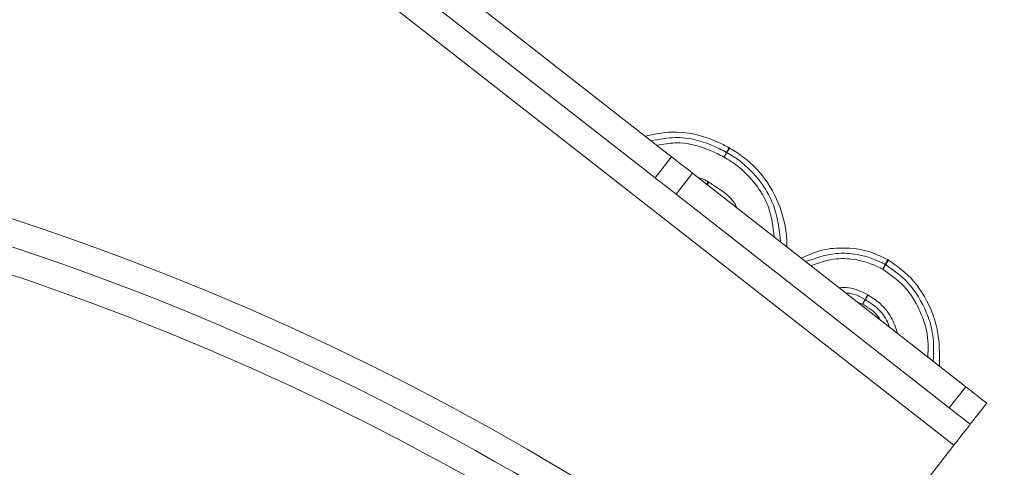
# Model space of a CAD drawing. Header units: inches. Extents: x 0.6 to 16.3, y 0.2 to 11.5.
# Tile 5 of 17: x 3.551 to 4.474, y 2.673 to 3.092. Entities that reach past the tile are written whole.
import ezdxf

# ---------------------------------------------------------------- set-up
doc = ezdxf.new("R2010")
doc.units = ezdxf.units.IN
doc.header["$MEASUREMENT"] = 0
doc.layers.add('FORMAT', color=7, linetype='Continuous')
doc.styles.add('SLDTEXTSTYLE0', font='TXT', dxfattribs={"width": 0.75})
doc.dimstyles.new('SLDDIMSTYLE0', dxfattribs={"dimtxt": 0.137795, "dimasz": 0.13, "dimexe": 0, "dimexo": 0.0625, "dimgap": 0.034449, "dimtad": 1, "dimlfac": 2, "dimrnd": 1e-09, "dimzin": 12, "dimdsep": 46, "dimlunit": 5, "dimtxsty": 'SLDTEXTSTYLE0', "dimsah": 1, "dimcen": 0.09, "dimadec": 0, "dimazin": 3, "dimtfac": 1, "dimtofl": 0, "dimtmove": 0, "dimatfit": 3, "dimfxl": 0, "dimfrac": 2, "dimtolj": 1, "dimtzin": 12, "dimarcsym": 0})

# ---------------------------------------------------------------- blocks, each defined once
blk = doc.blocks.new('_D')
at = {"layer": 'FORMAT'}
for p, q in [((1.20042, 3.35858), (1.20042, 1.49243)), ((5.20042, 3.35858), (5.20042, 1.49243)), ((5.20042, 1.5318), (1.20042, 1.5318))]:
    blk.add_line(p, q, dxfattribs=at)
for points in [[(1.20042, 1.5318), (1.33042, 1.5118), (1.33042, 1.5518)], [(5.20042, 1.5318), (5.07042, 1.5518), (5.07042, 1.5118)]]:
    blk.add_solid(points, dxfattribs=at)
at = {"layer": 'FORMAT', "attachment_point": 1, "style": 'SLDTEXTSTYLE0'}
for s, insert, char_height in [('%%c', (3.04561, 1.70943), 0.137795), ('8', (3.25342, 1.71154), 0.1378)]:
    blk.add_mtext(s, dxfattribs=dict(at, insert=insert, char_height=char_height))

msp = doc.modelspace()

# ---------------------------------------------------------------- linework, layer by layer
at = {"color": 7, "linetype": 'Continuous', "lineweight": 15}
for p, q in [((4.16204819, 2.96389534), (3.67927143, 3.34108186)), ((3.6638799, 3.32138159), (4.14665666, 2.94419508)), ((4.42676915, 2.69362175), (3.64848836, 3.30168133)), ((4.14665666, 2.94419508), (4.16204819, 2.96389534)), ((4.16635691, 2.92880355), (4.18174845, 2.9485038)), ((4.18174845, 2.9485038), (4.43785189, 2.74841381)), ((4.16635691, 2.92880355), (4.42246036, 2.72871355)), ((4.42246036, 2.72871355), (4.43785189, 2.74841381)), ((4.44216061, 2.71332201), (4.45755222, 2.73302227)), ((4.26158692, 2.48219811), (4.42676915, 2.69362175))]:
    msp.add_line(p, q, dxfattribs=at)
at = {"color": 8, "linetype": 'Continuous', "lineweight": 15}
for p, q in [((4.1970316, 2.94004333), (4.19558702, 2.93769192)), ((4.34123942, 2.82578303), (4.33694712, 2.82724934))]:
    msp.add_line(p, q, dxfattribs=at)
at = {"color": 7, "linetype": 'Continuous', "lineweight": 15, "flags": 128}
for points in [[(4.21373366, 2.96795033), (4.21377839, 2.96803533), (4.21391098, 2.96828708), (4.21412628, 2.9686959), (4.21441602, 2.96924608), (4.21476912, 2.96991649), (4.21517193, 2.97068134), (4.21560899, 2.97151125), (4.21606351, 2.97237434)], [(4.21652579, 2.97211499), (4.21602618, 2.97127721), (4.21554571, 2.97047161), (4.215103, 2.9697292), (4.21471485, 2.96907844), (4.21439637, 2.9685444), (4.21415972, 2.96814756), (4.21401401, 2.96790318), (4.2139648, 2.96782068)], [(4.16204819, 2.96389534), (4.16242673, 2.96359959), (4.16354777, 2.96272374), (4.16536825, 2.96130139), (4.16781821, 2.95938726), (4.17080358, 2.95705489), (4.17420943, 2.95439391), (4.17790509, 2.95150655), (4.18174845, 2.9485038)], [(4.21140374, 2.96352633), (4.21185833, 2.96438942), (4.21229539, 2.96521932), (4.21269821, 2.96598418), (4.21305123, 2.96665458), (4.21334096, 2.96720476), (4.21355627, 2.96761359), (4.21368885, 2.96786534), (4.21373366, 2.96795033)], [(4.2139648, 2.96782068), (4.2139156, 2.96773815), (4.21376981, 2.9674938), (4.21353317, 2.96709696), (4.21321469, 2.96656288), (4.21282661, 2.96591213), (4.21238383, 2.96516971), (4.21190343, 2.96436412), (4.21140374, 2.96352633)], [(4.14665666, 2.94419508), (4.1470352, 2.94389933), (4.14815623, 2.94302345), (4.14997671, 2.94160113), (4.15242668, 2.939687), (4.15541204, 2.93735463), (4.15881789, 2.93469361), (4.16251356, 2.93180629), (4.16635691, 2.92880355)], [(4.36246089, 2.86305048), (4.36241682, 2.86296513), (4.36228636, 2.86271228), (4.36207443, 2.86230169), (4.36178931, 2.86174913), (4.36144179, 2.86107582), (4.36104535, 2.86030763), (4.36061518, 2.85947413), (4.36016786, 2.85860731)], [(4.36285674, 2.86282275), (4.36280504, 2.86274175), (4.36265207, 2.86250185), (4.36240354, 2.86211231), (4.36206915, 2.86158805), (4.36166171, 2.86094929), (4.36119686, 2.86022047), (4.3606924, 2.85942969), (4.36016786, 2.85860731)], [(4.36475392, 2.8674937), (4.36430659, 2.86662687), (4.36387643, 2.86579334), (4.36347999, 2.86502518), (4.36313254, 2.86435188), (4.36284735, 2.86379932), (4.36263542, 2.86338873), (4.36250496, 2.86313588), (4.36246089, 2.86305048)], [(4.36554562, 2.8670382), (4.36502107, 2.86621577), (4.36451662, 2.86542499), (4.36405176, 2.86469621), (4.36364433, 2.86405741), (4.36330993, 2.86353316), (4.36306141, 2.86314362), (4.36290844, 2.86290375), (4.36285674, 2.86282275)], [(4.34601271, 2.83457027), (4.34554704, 2.83371313), (4.34509935, 2.83288891), (4.34468671, 2.83212929), (4.34432503, 2.83146351), (4.34402826, 2.83091711), (4.34380774, 2.8305111), (4.34367193, 2.83026107), (4.34362603, 2.83017663)], [(4.34643745, 2.83432586), (4.34593043, 2.83349254), (4.34544284, 2.83269128), (4.34499353, 2.83195278), (4.34459966, 2.83130551), (4.34427641, 2.83077429), (4.34403625, 2.83037958), (4.34388834, 2.83013652), (4.3438384, 2.83005442)], [(4.34362603, 2.83017663), (4.34358019, 2.83009223), (4.34344438, 2.8298422), (4.3432238, 2.82943619), (4.34292702, 2.82888979), (4.34256535, 2.82822397), (4.3421527, 2.82746439), (4.34170501, 2.82664017), (4.34123942, 2.82578303)], [(4.3438384, 2.83005442), (4.34378846, 2.82997236), (4.34364062, 2.8297293), (4.34340038, 2.82933459), (4.34307721, 2.82880337), (4.34268334, 2.8281561), (4.34223403, 2.82741761), (4.34174644, 2.82661634), (4.34123942, 2.82578303)], [(4.43785189, 2.74841381), (4.44169525, 2.74541106), (4.44539091, 2.74252374), (4.44879676, 2.73986272), (4.45178213, 2.73753038), (4.45423217, 2.73561626), (4.45605257, 2.7341939), (4.45717368, 2.73331802), (4.45755222, 2.73302227)], [(4.42246036, 2.72871355), (4.42630371, 2.7257108), (4.42999938, 2.72282348), (4.4334053, 2.72016247), (4.43639052, 2.71783013), (4.43884056, 2.715916), (4.44066111, 2.71449364), (4.44178207, 2.71361776), (4.44216061, 2.71332201)], [(4.44216061, 2.71332201), (4.44186494, 2.71294347), (4.44098906, 2.71182243), (4.4395667, 2.71000196), (4.43765257, 2.70755192), (4.43532016, 2.70456663), (4.43265922, 2.7011607), (4.4297719, 2.69746511), (4.42676915, 2.69362175)]]:
    msp.add_lwpolyline(points, dxfattribs=at)
at = {"color": 8, "linetype": 'Continuous', "lineweight": 15, "flags": 128}
msp.add_lwpolyline([(4.19633707, 2.94043283), (4.19589421, 2.93956369), (4.19546837, 2.93872796), (4.19512452, 2.93805323)], dxfattribs=at)
at = {"color": 7, "linetype": 'Continuous', "lineweight": 15}
for centre, radius, start, end in [((3.20042177, 3.39794567), 1.86, 98.17277067, 0), ((3.20042177, 3.39794567), 1.75, 98.56242787, 0), ((3.20042177, 3.39794567), 2, 180, 56.50991687), ((3.20042177, 3.39794567), 1.975, 180, 56.34727586), ((3.20042177, 3.39794567), 1.725, 273.40653845, 356.59346155), ((2.74987241, 0.48263372), 2.55, 52.91235958, 82.88183401), ((2.74987241, 0.48263372), 2.525, 52.91235958, 82.88183401), ((4.21140377, 2.96352634), 0.01, 59.18937443, 62.22665855), ((2.74987241, 0.48263372), 2.5, 52.91235958, 82.88183401), ((4.21140377, 2.96352634), 0.005, 59.18937443, 62.22665855), ((4.19179703, 2.93152282), 0.01, 58.43537928, 62.99933707), ((4.36016785, 2.85860731), 0.005, 57.46755937, 62.70259323), ((4.36016785, 2.85860731), 0.01, 57.46755937, 62.70259323), ((4.3412394, 2.82578301), 0.01, 58.68085821, 61.48903455), ((4.3412394, 2.82578301), 0.005, 58.68085821, 61.48903455)]:
    msp.add_arc(centre, radius, start, end, dxfattribs=at)
at = {"color": 8, "linetype": 'Continuous', "lineweight": 15}
for points, knots in [([(4.13733331, 2.9832047), (4.14553596, 2.98492067), (4.16809866, 2.98964072), (4.19576319, 2.98290005), (4.21237862, 2.97428495), (4.21606351, 2.97237434)], [0, 0, 0, 0, 0.30773436, 0.846472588, 1, 1, 1, 1]), ([(4.21140374, 2.96352633), (4.2070718, 2.96573056), (4.19285571, 2.97296414), (4.17084722, 2.97876066), (4.15415432, 2.97559915), (4.14845059, 2.97451891)], [0, 0, 0, 0, 0.223916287, 0.734823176, 1, 1, 1, 1]), ([(4.21652579, 2.97211499), (4.21734053, 2.97163128), (4.22778072, 2.96543286), (4.24628187, 2.95039199), (4.26410889, 2.92049207), (4.26999053, 2.89543884), (4.27031516, 2.88144661), (4.2703657, 2.8792684)], [0, 0, 0, 0, 0.0253678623, 0.325070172, 0.6253826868, 0.9416822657, 1, 1, 1, 1]), ([(4.25837129, 2.88863949), (4.25724993, 2.89821726), (4.25530033, 2.91486918), (4.24110068, 2.94001855), (4.2255163, 2.95515031), (4.21335653, 2.96236732), (4.21140374, 2.96352633)], [0, 0, 0, 0, 0.310380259, 0.539627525, 0.926067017, 1, 1, 1, 1]), ([(4.18716765, 2.94426984), (4.18809913, 2.94406812), (4.19136453, 2.94336097), (4.19426441, 2.94165334), (4.19633707, 2.94043283)], [0, 0, 0, 0, 0.285259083, 1, 1, 1, 1]), ([(4.1970316, 2.94004333), (4.19846027, 2.93915564), (4.20856426, 2.93287765), (4.21931566, 2.92532362), (4.22345303, 2.91592449), (4.22345564, 2.91591855)], [0, 0, 0, 0, 0.1413193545, 0.9994573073, 1, 1, 1, 1]), ([(4.28378657, 2.86878285), (4.29099139, 2.87209368), (4.30140189, 2.87687762), (4.32404161, 2.87918512), (4.34486855, 2.87733646), (4.35991286, 2.86988991), (4.36475392, 2.8674937)], [0, 0, 0, 0, 0.279422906, 0.403748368, 0.808134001, 1, 1, 1, 1]), ([(4.36016786, 2.85860731), (4.35941331, 2.85899974), (4.35078908, 2.86348516), (4.33628713, 2.86809733), (4.31358807, 2.86916346), (4.30064017, 2.86462683), (4.29267718, 2.8618368)], [0, 0, 0, 0, 0.036535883, 0.417591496, 0.641817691, 1, 1, 1, 1]), ([(4.36554562, 2.8670382), (4.37272498, 2.8619728), (4.38958759, 2.85007539), (4.40380509, 2.82617475), (4.4135734, 2.79774875), (4.41331431, 2.77943677), (4.41314845, 2.76771433)], [0, 0, 0, 0, 0.225925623, 0.530645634, 0.699542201, 1, 1, 1, 1]), ([(4.40239769, 2.77611369), (4.40262714, 2.78425556), (4.40300865, 2.7977932), (4.39507737, 2.82074719), (4.38271083, 2.84261113), (4.36702692, 2.85374021), (4.36016786, 2.85860731)], [0, 0, 0, 0, 0.248218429, 0.412717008, 0.743162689, 1, 1, 1, 1]), ([(4.31912491, 2.84117357), (4.32222501, 2.84132515), (4.3316735, 2.84178713), (4.34025012, 2.83747055), (4.34601271, 2.83457027)], [0, 0, 0, 0, 0.328105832, 1, 1, 1, 1]), ([(4.34643745, 2.83432586), (4.34962083, 2.83227702), (4.35810676, 2.82681546), (4.36870008, 2.81478022), (4.3722523, 2.80355638), (4.37388807, 2.79838788)], [0, 0, 0, 0, 0.244652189, 0.652167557, 1, 1, 1, 1]), ([(4.35768386, 2.81104796), (4.35767046, 2.81107992), (4.35552234, 2.81619962), (4.34897321, 2.82093105), (4.34278898, 2.82481087), (4.34123942, 2.82578303)], [0, 0, 0, 0, 0.004685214, 0.750607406, 1, 1, 1, 1])]:
    msp.add_open_spline(points, degree=3, knots=knots, dxfattribs=at)
at = {"color": 7, "linetype": 'Continuous', "lineweight": 15}
for points, knots in [([(4.14305478, 2.97873457), (4.15062662, 2.9802316), (4.16973161, 2.98400885), (4.19437641, 2.9778086), (4.20924675, 2.97023543), (4.21373366, 2.96795033)], [0, 0, 0, 0, 0.314330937, 0.793109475, 1, 1, 1, 1]), ([(4.2139648, 2.96782068), (4.21596231, 2.9666336), (4.22872299, 2.9590502), (4.24516641, 2.94314589), (4.26078027, 2.91507189), (4.26296599, 2.89580088), (4.26430396, 2.88400433)], [0, 0, 0, 0, 0.068341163, 0.436583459, 0.655110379, 1, 1, 1, 1]), ([(4.2878123, 2.86563765), (4.29727011, 2.86898079), (4.31201432, 2.87419255), (4.33683522, 2.87308924), (4.35145304, 2.86866136), (4.36063986, 2.86398878), (4.36169676, 2.8634442), (4.36246089, 2.86305048)], [0, 0, 0, 0, 0.38468578, 0.59970425, 0.953826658, 0.966617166, 1, 1, 1, 1]), ([(4.36285674, 2.86282275), (4.37008323, 2.85767513), (4.38657263, 2.84592931), (4.39966864, 2.82292912), (4.40830207, 2.79753767), (4.40781471, 2.7819852), (4.40750566, 2.77212293)], [0, 0, 0, 0, 0.248127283, 0.566176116, 0.724899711, 1, 1, 1, 1]), ([(4.34362603, 2.83017663), (4.33836566, 2.83307881), (4.33253137, 2.83629763), (4.32609688, 2.83622782), (4.32546392, 2.83622095)], [0, 0, 0, 0, 0.901629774, 1, 1, 1, 1]), ([(4.3662829, 2.80432968), (4.36552248, 2.80656088), (4.36289883, 2.81425908), (4.35455995, 2.82311518), (4.3467917, 2.82814297), (4.3438384, 2.83005442)], [0, 0, 0, 0, 0.2018915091, 0.6965777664, 1, 1, 1, 1])]:
    msp.add_open_spline(points, degree=3, knots=knots, dxfattribs=at)

# ---------------------------------------------------------------- dimensions: what is measured, and where the dimension line sits
at = {"layer": 'FORMAT'}
dim = msp.add_linear_dim(base=(1.20042177, 1.53180394), p1=(5.20042177, 3.39794567), p2=(1.20042177, 3.39794567), text='%%c<>', dimstyle='SLDDIMSTYLE0', dxfattribs=at)
dim.commit()
dim.dimension.update_dxf_attribs({"geometry": '_D', "text_midpoint": (3.20042177, 1.53180394), "dimtype": 160})

doc.saveas('drawing.dxf')
